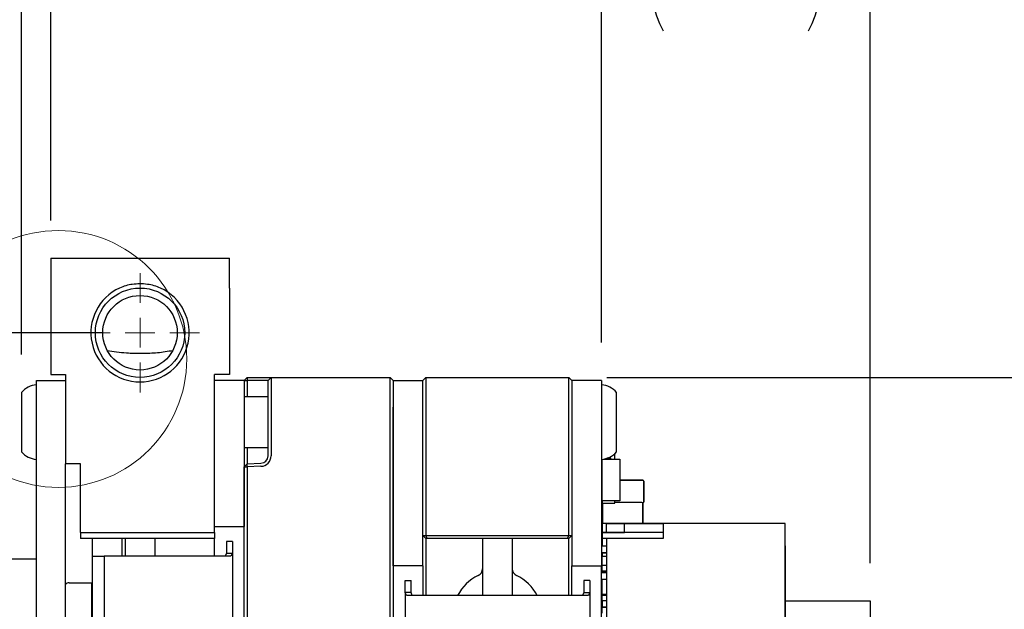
# Paper-space layout 'IX body' of a CAD drawing. Header units: millimetres. Extents: x 5 to 274, y 4 to 211.
# Tile 15 of 25: x 114 to 147, y 168 to 187. Entities that reach past the tile are written whole.
import ezdxf

# ---------------------------------------------------------------- set-up
doc = ezdxf.new("R2010")
doc.units = ezdxf.units.MM
doc.layers.add('DIMENSIONS', color=8, linetype='Continuous')
doc.styles.add('SLDTEXTSTYLE0', font='TXT', dxfattribs={"width": 0.75})
doc.dimstyles.new('SLDDIMSTYLE1', dxfattribs={"dimtxt": 2.645833, "dimasz": 3.302, "dimexe": 0, "dimexo": 0.0625, "dimgap": 0.661458, "dimtad": 0, "dimtih": 1, "dimtoh": 1, "dimdec": 1, "dimrnd": 1e-09, "dimzin": 12, "dimdsep": 46, "dimtxsty": 'SLDTEXTSTYLE0', "dimsah": 1, "dimcen": 0.09, "dimadec": 0, "dimazin": 3, "dimtfac": 1, "dimtdec": 1, "dimtofl": 0, "dimtmove": 0, "dimatfit": 3, "dimfxl": 1, "dimfrac": 2, "dimtolj": 1, "dimtzin": 12, "dimarcsym": 0})
doc.dimstyles.new('SLDDIMSTYLE13', dxfattribs={"dimtxt": 2.645833, "dimasz": 3.302, "dimexe": 0, "dimexo": 0.0625, "dimgap": 0.661458, "dimtad": 0, "dimtih": 1, "dimtoh": 1, "dimdec": 1, "dimrnd": 1e-09, "dimzin": 4, "dimdsep": 46, "dimtxsty": 'SLDTEXTSTYLE0', "dimsah": 1, "dimcen": 0.09, "dimadec": 0, "dimazin": 1, "dimtfac": 1, "dimtdec": 1, "dimtmove": 0, "dimatfit": 0, "dimfxl": 1, "dimfrac": 2, "dimtolj": 1, "dimtzin": 12, "dimarcsym": 0})
doc.dimstyles.new('SLDDIMSTYLE2', dxfattribs={"dimtxt": 2.645833, "dimasz": 3.302, "dimexe": 0, "dimexo": 0.0625, "dimgap": 0.661458, "dimtad": 0, "dimtih": 1, "dimtoh": 1, "dimdec": 0, "dimrnd": 1e-09, "dimzin": 12, "dimdsep": 46, "dimtxsty": 'SLDTEXTSTYLE0', "dimsah": 1, "dimcen": 0.09, "dimadec": 0, "dimazin": 3, "dimtfac": 1, "dimtdec": 0, "dimtofl": 0, "dimtmove": 0, "dimatfit": 3, "dimfxl": 1, "dimfrac": 2, "dimtolj": 1, "dimtzin": 12, "dimarcsym": 0})

# ---------------------------------------------------------------- blocks, each defined once
blk = doc.blocks.new('_D_40')
at = {"layer": 'DIMENSIONS'}
for p, q in [((116.779, 176.916), (97.385, 176.916)), ((100.56, 176.916), (100.56, 163.518)), ((100.56, 145.916), (100.56, 159.314)), ((116.779, 145.916), (97.385, 145.916))]:
    blk.add_line(p, q, dxfattribs=at)
for points in [[(100.56, 176.916), (100.052, 173.614), (101.068, 173.614)], [(100.56, 145.916), (101.068, 149.218), (100.052, 149.218)]]:
    blk.add_solid(points, dxfattribs=at)
at = {"layer": 'DIMENSIONS', "insert": (98.605, 162.725), "char_height": 2.6458, "attachment_point": 1, "style": 'SLDTEXTSTYLE0'}
blk.add_mtext('31', dxfattribs=at)
blk = doc.blocks.new('_D_41')
at = {"layer": 'DIMENSIONS'}
for p, q in [((115.049, 180.686), (115.049, 192.591)), ((133.549, 176.586), (133.549, 192.591)), ((115.049, 189.416), (120.879, 189.416)), ((133.549, 189.416), (127.719, 189.416))]:
    blk.add_line(p, q, dxfattribs=at)
for points in [[(115.049, 189.416), (118.351, 188.908), (118.351, 189.924)], [(133.549, 189.416), (130.247, 189.924), (130.247, 188.908)]]:
    blk.add_solid(points, dxfattribs=at)
at = {"layer": 'DIMENSIONS', "insert": (120.879, 190.725), "char_height": 2.6458, "attachment_point": 1, "style": 'SLDTEXTSTYLE0'}
blk.add_mtext('18.5', dxfattribs=at)
blk = doc.blocks.new('_D_42')
at = {"layer": 'DIMENSIONS'}
for p, q in [((133.719, 175.416), (160.092, 175.416)), ((156.917, 175.416), (156.917, 163.518)), ((156.917, 147.416), (156.917, 159.314)), ((133.719, 147.416), (160.092, 147.416))]:
    blk.add_line(p, q, dxfattribs=at)
for points in [[(156.917, 175.416), (156.409, 172.114), (157.425, 172.114)], [(156.917, 147.416), (157.425, 150.718), (156.409, 150.718)]]:
    blk.add_solid(points, dxfattribs=at)
at = {"layer": 'DIMENSIONS', "insert": (154.962, 162.725), "char_height": 2.6458, "attachment_point": 1, "style": 'SLDTEXTSTYLE0'}
blk.add_mtext('28', dxfattribs=at)
blk = doc.blocks.new('_D_43')
at = {"layer": 'DIMENSIONS'}
for p, q in [((114.07, 176.186), (114.07, 198.591)), ((142.564, 169.186), (142.564, 198.591)), ((114.07, 195.416), (124.897, 195.416)), ((142.564, 195.416), (131.737, 195.416))]:
    blk.add_line(p, q, dxfattribs=at)
for points in [[(114.07, 195.416), (117.372, 194.908), (117.372, 195.924)], [(142.564, 195.416), (139.262, 195.924), (139.262, 194.908)]]:
    blk.add_solid(points, dxfattribs=at)
at = {"layer": 'DIMENSIONS', "insert": (124.897, 196.725), "char_height": 2.6458, "attachment_point": 1, "style": 'SLDTEXTSTYLE0'}
blk.add_mtext('28.5', dxfattribs=at)
blk = doc.blocks.new('_D_44')
at = {"layer": 'DIMENSIONS'}
for p, q in [((133.549, 176.586), (133.549, 192.591)), ((142.564, 169.186), (142.564, 192.591)), ((133.549, 189.416), (129.549, 189.416)), ((142.564, 189.416), (146.564, 189.416))]:
    blk.add_line(p, q, dxfattribs=at)
for centre, start, end in [((139.818, 189.148), 153.4349, 206.5651), ((136.295, 189.148), 333.4349, 26.5651)]:
    blk.add_arc(centre, 4.7, start, end, dxfattribs=at)
for points in [[(133.549, 189.416), (130.247, 189.924), (130.247, 188.908)], [(142.564, 189.416), (145.866, 188.908), (145.866, 189.924)]]:
    blk.add_solid(points, dxfattribs=at)
at = {"layer": 'DIMENSIONS', "insert": (135.614, 190.457), "char_height": 2.6458, "attachment_point": 1, "style": 'SLDTEXTSTYLE0'}
blk.add_mtext('9.0', dxfattribs=at)
blk = doc.blocks.new('SW_CENTERMARKSYMBOL_27')
at = {"color": 0, "linetype": 'Continuous', "lineweight": 18}
for p, q in [((0, 1), (0, 2)), ((0, 0), (0, 0.5)), ((-1, 0), (-2, 0)), ((0, 0), (-0.5, 0)), ((0, 0), (0, -0.5)), ((0, 0), (0.5, 0)), ((1, 0), (2, 0)), ((0, -1), (0, -2))]:
    blk.add_line(p, q, dxfattribs=at)

psp = doc.layouts.new('IX body')

# ---------------------------------------------------------------- linework, layer by layer
at = {"color": 7, "linetype": 'Continuous', "lineweight": 25}
for p, q in [((115.0491738, 179.4163894), (121.0491738, 179.4163894)), ((115.0491738, 179.4163894), (115.0491738, 178.4163894)), ((121.0491738, 178.4163894), (121.0491738, 179.4163894)), ((115.0491738, 178.4163894), (115.0491738, 175.5163894)), ((121.0491738, 178.4163894), (121.0491738, 175.5163894)), ((114.5701738, 175.3163894), (115.5491738, 175.3163894)), ((114.5701738, 174.3163894), (114.5701738, 175.3163894)), ((115.0491738, 175.5163894), (115.5491738, 175.5163894)), ((115.5491738, 175.5163894), (115.5491738, 172.5163894)), ((121.0491738, 175.5163894), (120.5491738, 175.5163894)), ((120.5491738, 170.2163894), (120.5491738, 175.5163894)), ((121.5491738, 175.3163894), (120.5491738, 175.3163894)), ((121.6491738, 175.4163894), (121.5491738, 175.3163894)), ((121.5491738, 175.3163894), (121.6491129, 175.3163894)), ((121.5491738, 175.3163894), (121.5491738, 174.4163894)), ((121.6491738, 175.4163894), (121.6491129, 175.3163894)), ((121.6491129, 175.3163894), (121.6491129, 174.7663894)), ((122.1078987, 175.3163894), (121.6491129, 175.3163894)), ((121.6491738, 175.4163894), (122.1113886, 175.4163894)), ((122.3491738, 175.3163894), (122.1078987, 175.3163894)), ((122.1113886, 175.4163894), (122.4491738, 175.4163894)), ((122.3491738, 175.3163894), (122.4491738, 175.4163894)), ((122.3491738, 174.4163894), (122.3491738, 175.3163894)), ((122.4491738, 175.4163894), (122.4491738, 174.4163894)), ((122.4491738, 175.4163894), (126.4491738, 175.4163894)), ((126.4491738, 174.4163894), (126.4491738, 175.4163894)), ((126.5491738, 175.3163894), (126.4491738, 175.4163894)), ((126.5491738, 175.3163894), (126.5491738, 174.4163894)), ((126.5491738, 175.3163894), (127.5491738, 175.3163894)), ((127.5491738, 175.3163894), (127.6491738, 175.4163894)), ((127.5491738, 174.4163894), (127.5491738, 175.3163894)), ((127.6491738, 175.4163894), (127.6491738, 174.4163894)), ((127.6491738, 175.4163894), (132.4491738, 175.4163894)), ((132.4491738, 174.4163894), (132.4491738, 175.4163894)), ((132.4491738, 175.4163894), (132.5491738, 175.3163894)), ((132.5491738, 175.3163894), (132.5491738, 174.4163894)), ((133.5491738, 175.3163894), (132.5491738, 175.3163894)), ((133.5491738, 175.3163894), (133.5491738, 174.4163894)), ((114.0701738, 174.9163894), (114.0701738, 173.382032)), ((134.0491738, 174.3511129), (134.0491738, 174.9163894)), ((122.3491738, 174.7663894), (121.5491738, 174.7663894)), ((114.5701738, 148.5163894), (114.5701738, 174.3163894)), ((121.5491738, 174.4163894), (121.5491738, 170.4163894)), ((122.3491738, 172.7857482), (122.3491738, 174.4163894)), ((122.4491738, 174.4163894), (122.4491738, 172.7857482)), ((126.4491738, 148.4163894), (126.4491738, 174.4163894)), ((126.5491738, 174.4163894), (126.5491738, 148.4163894)), ((126.5491738, 169.0983894), (126.5491738, 174.4163894)), ((127.5491738, 170.1163894), (127.5491738, 174.4163894)), ((127.5491738, 169.0983894), (127.5491738, 174.4163894)), ((127.6491738, 174.4163894), (127.6491738, 170.1163894)), ((132.4491738, 170.1163894), (132.4491738, 174.4163894)), ((132.5491738, 174.4163894), (132.5491738, 170.1163894)), ((132.5491738, 174.4163894), (132.5491738, 169.0983894)), ((133.5491738, 174.4163894), (133.5491738, 169.0983894)), ((134.0491738, 172.9163894), (134.0491738, 174.3511129)), ((114.0701738, 173.382032), (114.0701738, 172.9163894)), ((121.5491738, 173.0663894), (122.3491738, 173.0663894)), ((121.6491129, 173.0663894), (121.6491129, 172.5198794)), ((133.5536632, 172.6667708), (133.5536632, 172.5563066)), ((133.5636635, 171.2763853), (133.5636635, 172.6677183)), ((133.6243024, 172.6763876), (134.1636623, 172.6763876)), ((133.8436632, 172.7063066), (133.7365901, 172.7063066)), ((133.7365902, 172.7063066), (133.8436632, 172.7063066)), ((133.8436632, 172.6963066), (133.8436632, 172.7063066)), ((133.8536632, 172.6763876), (133.8536632, 172.6963066)), ((133.9936627, 172.6763876), (133.9936627, 172.8600516)), ((134.1636623, 172.6763876), (134.1636623, 171.2763853)), ((115.5491738, 152.7163894), (115.5491738, 172.5163894)), ((116.0491738, 172.5163894), (115.5491738, 172.5163894)), ((116.0491738, 170.2163894), (116.0491738, 172.5163894)), ((121.5491738, 172.4127078), (121.6491129, 172.5198794)), ((121.5491738, 172.4127078), (121.6491738, 172.4198205)), ((121.5491738, 148.4163894), (121.5491738, 172.4127078)), ((121.6491129, 172.5198794), (122.1078987, 172.5359005)), ((121.6491738, 172.4198205), (121.6491129, 172.5198794)), ((122.1113886, 172.4359614), (121.6491738, 172.4198205)), ((121.6491738, 172.4198205), (121.6491738, 148.4163894)), ((133.5536632, 172.5563066), (133.5636632, 172.5563066)), ((133.5536632, 172.2563066), (133.5536632, 172.1163066)), ((133.5636632, 172.2563066), (133.5536632, 172.2563066)), ((133.5536632, 172.2563066), (133.5536632, 172.2563066)), ((133.5536632, 172.2563066), (133.5636632, 172.2563066)), ((133.5536632, 172.1054691), (133.5536632, 171.9654691)), ((133.5536632, 171.9654691), (133.5636632, 171.9654691)), ((134.9335035, 171.966226), (134.1636623, 171.966226)), ((134.1636623, 171.966226), (134.9335036, 171.966226)), ((134.9636635, 171.246386), (134.9636635, 171.936066)), ((134.9636636, 171.936066), (134.9636636, 171.246386)), ((133.5536632, 171.6654691), (133.5536632, 171.5254691)), ((133.5636632, 171.6654691), (133.5536632, 171.6654691)), ((133.5536632, 171.6654691), (133.5636632, 171.6654691)), ((133.5636635, 171.2763853), (133.5636635, 171.1963853)), ((134.1636623, 171.2763853), (133.5636635, 171.2763853)), ((133.9936627, 171.1963853), (133.9936627, 171.2763853)), ((133.5636635, 171.1963853), (133.9936627, 171.1963853)), ((133.5938235, 170.516226), (133.5938235, 171.1963853)), ((134.9033435, 171.216226), (133.9936627, 171.216226)), ((134.9078653, 171.216226), (134.9335035, 171.216226)), ((134.9335035, 170.5164943), (134.9335035, 171.216226)), ((134.9385035, 171.131456), (134.9335035, 171.131456)), ((134.9385035, 171.1018857), (134.9335035, 171.1018857)), ((134.9335035, 171.0857019), (134.9335035, 171.1018857)), ((134.9335035, 171.0630374), (134.9335035, 171.0857019)), ((134.9385035, 171.0630374), (134.9335035, 171.0630374)), ((134.9385035, 171.0313963), (134.9335035, 171.0313963)), ((134.9385035, 171.0197943), (134.9335035, 171.0197943)), ((134.9335035, 170.9771592), (134.9335035, 170.9845234)), ((134.9335036, 171.216226), (134.9335036, 171.131456)), ((134.9385035, 171.0857019), (134.9335035, 171.0857019)), ((134.9335035, 171.071961), (134.9335035, 171.0846727)), ((134.9335035, 171.006255), (134.9335035, 171.0548011)), ((134.9335035, 170.9660462), (134.9335035, 170.9716745)), ((134.9385035, 171.1018857), (134.9385035, 171.131456)), ((134.9385035, 171.131456), (134.9385035, 171.1015708)), ((134.9385035, 171.0857019), (134.9385035, 171.1018857)), ((134.9385035, 171.0630374), (134.9385035, 171.0857019)), ((134.9385035, 171.0313963), (134.9385035, 171.0630374)), ((134.9385035, 171.0548011), (134.9385035, 171.0313963)), ((134.9385035, 170.9077641), (134.9385035, 171.0197943)), ((134.9385035, 171.0197943), (134.9385035, 170.9898699)), ((134.9385035, 170.9771592), (134.9385035, 170.9845234)), ((134.9385035, 170.9845234), (134.9385035, 170.9268765)), ((134.9385035, 171.1015708), (134.9385035, 171.071961)), ((134.9385035, 171.071961), (134.9385035, 171.0846727)), ((134.9385035, 171.0846727), (134.9385035, 171.0404775)), ((134.9385035, 171.0197943), (134.9385035, 171.0548011)), ((134.9385035, 171.0404775), (134.9385035, 171.0197943)), ((134.9385035, 170.9898699), (134.9385035, 170.9130449)), ((134.9385035, 170.9325314), (134.9385035, 170.9771592)), ((134.9385035, 170.9660462), (134.9385035, 170.9716745)), ((134.9385035, 170.9716745), (134.9385035, 170.9270403)), ((134.9385035, 170.9186668), (134.9385035, 170.9660462)), ((134.9548299, 171.2250597), (134.9548299, 171.2250597)), ((134.9385035, 170.9077641), (134.9335035, 170.9077641)), ((134.9335035, 170.8811816), (134.9335035, 170.9077641)), ((134.9385035, 170.886371), (134.9335035, 170.886371)), ((134.9335035, 170.8583864), (134.9335035, 170.8623856)), ((134.9385035, 170.8586479), (134.9335035, 170.8586479)), ((134.9335035, 170.809539), (134.9335035, 170.8586479)), ((134.9385035, 170.8362531), (134.9335035, 170.8362531)), ((134.9385035, 170.8098274), (134.9335035, 170.8098274)), ((134.9335035, 170.7799292), (134.9335035, 170.8098274)), ((134.9335035, 170.7973124), (134.9385035, 170.7973124)), ((134.9335035, 170.7547031), (134.9335035, 170.7620806)), ((134.9335035, 170.7187441), (134.9385035, 170.7187441)), ((134.9335035, 170.7131292), (134.9335035, 170.7187441)), ((134.9335035, 170.7131292), (134.9385035, 170.7131292)), ((134.9335035, 170.6884469), (134.9385035, 170.6884469)), ((134.9335035, 170.6588239), (134.9385035, 170.6588239)), ((134.9335035, 170.6347051), (134.9335035, 170.6588239)), ((134.9335035, 170.9270403), (134.9335035, 170.9325314)), ((134.9335035, 170.9130449), (134.9335035, 170.9186668)), ((134.9335035, 170.7435901), (134.9335035, 170.7492184)), ((134.9335035, 170.7100823), (134.9385035, 170.7100823)), ((134.9335035, 170.7045912), (134.9335035, 170.7100823)), ((134.9335035, 170.7045912), (134.9385035, 170.7045912)), ((134.9335035, 170.6347051), (134.9385035, 170.6347051)), ((134.9335035, 170.6062332), (134.9385035, 170.6062332)), ((134.9335035, 170.6004624), (134.9335035, 170.6062332)), ((134.9385035, 170.9268765), (134.9385035, 170.9026724)), ((134.9385035, 170.8811816), (134.9385035, 170.9077641)), ((134.9385035, 170.8586479), (134.9385035, 170.886371)), ((134.9385035, 170.886371), (134.9385035, 170.8811816)), ((134.9385035, 170.8583864), (134.9385035, 170.8623856)), ((134.9385035, 170.8623856), (134.9385035, 170.8255389)), ((134.9385035, 170.809539), (134.9385035, 170.8586479)), ((134.9385035, 170.8098274), (134.9385035, 170.8362531)), ((134.9385035, 170.8362531), (134.9385035, 170.809539)), ((134.9385035, 170.7973124), (134.9385035, 170.8098274)), ((134.9385035, 170.7973124), (134.9385035, 170.7187441)), ((134.9385035, 170.7674009), (134.9385035, 170.7973124)), ((134.9385035, 170.7620806), (134.9385035, 170.7547031)), ((134.9385035, 170.7131292), (134.9385035, 170.7620806)), ((134.9385035, 170.7187441), (134.9385035, 170.7131292)), ((134.9385035, 170.6884469), (134.9385035, 170.6588239)), ((134.9385035, 170.6643212), (134.9385035, 170.6884469)), ((134.9385035, 170.6588239), (134.9385035, 170.6347051)), ((134.9385035, 170.9270403), (134.9385035, 170.9325314)), ((134.9385035, 170.9130449), (134.9385035, 170.9186668)), ((134.9385035, 170.9026724), (134.9385035, 170.8583864)), ((134.9385035, 170.8255389), (134.9385035, 170.7973124)), ((134.9385035, 170.6004624), (134.9385035, 170.7674009)), ((134.9385035, 170.7547031), (134.9385035, 170.7100823)), ((134.9385035, 170.7492184), (134.9385035, 170.7435901)), ((134.9385035, 170.7045912), (134.9385035, 170.7492184)), ((134.9385035, 170.7435901), (134.9385035, 170.6959357)), ((134.9385035, 170.7100823), (134.9385035, 170.7045912)), ((134.9385035, 170.6959357), (134.9385035, 170.6643212)), ((134.9385035, 170.6347051), (134.9385035, 170.6062332)), ((134.9385035, 170.6062332), (134.9385035, 170.6004624)), ((120.5491738, 170.4163894), (121.5491738, 170.4163894)), ((133.5636635, 170.486066), (133.5636635, 170.2164943)), ((133.5724972, 170.5073924), (133.5724972, 170.5073923)), ((133.6239835, 170.516226), (133.5938235, 170.516226)), ((133.713661, 170.516226), (133.6239835, 170.516226)), ((133.713661, 170.5164943), (134.313661, 170.5164943)), ((133.713661, 170.5164943), (133.7136611, 170.5164943)), ((133.713661, 170.2164943), (133.713661, 170.5164943)), ((137.4636611, 170.5164943), (133.7136611, 170.5164943)), ((134.313661, 170.5164943), (134.313661, 170.5164942)), ((134.313661, 170.5164942), (135.613661, 170.5164942)), ((134.313661, 170.2164942), (134.313661, 170.5164942)), ((134.9335036, 170.6004624), (134.9335036, 170.5164943)), ((134.9335035, 170.6004624), (134.9385035, 170.6004624)), ((135.6136609, 170.5164942), (135.6136609, 170.0164942)), ((139.7136609, 170.5164942), (135.6136609, 170.5164942)), ((135.613661, 170.5164942), (135.6136609, 170.5164942)), ((137.4636611, 170.5164943), (137.4636611, 170.5164943)), ((139.0636611, 170.5164943), (137.4636611, 170.5164943)), ((139.0636611, 170.5164943), (139.0636611, 170.5164943)), ((139.7136611, 170.5164943), (139.0636611, 170.5164943)), ((139.7136609, 170.5164942), (139.7136611, 170.5164943)), ((139.7136609, 160.5164942), (139.7136609, 170.5164942)), ((139.7136611, 170.0164943), (139.7136611, 170.5164943)), ((116.0491738, 170.2163894), (120.5491738, 170.2163894)), ((116.0491738, 170.2163894), (116.0491738, 170.0163894)), ((120.5491738, 170.0163894), (116.0491738, 170.0163894)), ((116.4491738, 169.4163894), (116.4491738, 170.0163894)), ((117.4491738, 169.4163894), (117.4491738, 170.0163894)), ((117.5491738, 170.0163894), (117.5491738, 169.4163894)), ((118.5491738, 170.0163894), (118.5491738, 169.4163894)), ((120.5491738, 170.2163894), (120.5491738, 170.0163894)), ((120.5491738, 169.9163894), (120.5491738, 170.0163894)), ((127.5491738, 170.1163894), (127.6491738, 170.1163894)), ((127.6491738, 170.0163894), (127.5491738, 170.1163894)), ((127.6491738, 170.1163894), (132.4491738, 170.1163894)), ((127.6905952, 170.0163894), (127.6491738, 170.1163894)), ((127.6905952, 170.0163894), (127.6491738, 170.0163894)), ((127.6500542, 170.0163894), (127.6500542, 168.0983894)), ((132.4077525, 170.0163894), (127.6905952, 170.0163894)), ((129.5491738, 170.0163894), (129.5491738, 168.0983894)), ((130.5491738, 170.0163894), (130.5491738, 168.0983894)), ((132.4077525, 170.0163894), (132.4491738, 170.1163894)), ((132.4491738, 170.0163894), (132.4077525, 170.0163894)), ((132.4482935, 168.0983894), (132.4482935, 170.0163894)), ((132.4491738, 170.1163894), (132.5491738, 170.1163894)), ((132.4491738, 170.0163894), (132.5491738, 170.1163894)), ((133.5636609, 170.2164942), (133.563661, 170.2164943)), ((135.6136609, 170.2164942), (133.5636609, 170.2164942)), ((133.5636609, 170.2164942), (133.5636609, 170.0164942)), ((133.7136609, 170.0164942), (133.5636609, 170.0164942)), ((133.563661, 170.2164943), (134.313661, 170.2164943)), ((133.5636635, 170.0164942), (133.5636635, 169.796386)), ((133.7136609, 170.0164942), (133.7136609, 161.0164942)), ((135.6136609, 170.0164942), (133.7136609, 170.0164942)), ((135.613661, 170.2164942), (134.313661, 170.2164942)), ((139.7136611, 170.0164943), (139.7136611, 170.0164943)), ((139.7136611, 161.0164943), (139.7136611, 170.0164943)), ((120.5491738, 169.4163894), (120.5491738, 169.9163894)), ((121.1491738, 169.9163894), (120.9491738, 169.9163894)), ((120.9491738, 169.9163894), (120.9491738, 169.5185626)), ((121.1491738, 169.9163894), (121.1491738, 169.5185626)), ((133.5938235, 169.766226), (133.7136609, 169.766226)), ((139.713661, 169.7664942), (139.7136611, 169.7664943)), ((139.713661, 167.7414942), (139.713661, 169.7664942)), ((139.7136611, 169.7664943), (139.7136611, 161.2664943)), ((114.5701738, 169.3163894), (111.5596738, 169.3163894)), ((116.4491738, 169.4163894), (116.8491738, 169.4163894)), ((116.4491738, 153.4163894), (116.4491738, 169.4163894)), ((116.8491738, 169.4163894), (116.8491738, 153.4163894)), ((118.0491738, 169.4163894), (116.8491738, 169.4163894)), ((118.9991738, 169.4163894), (118.0491738, 169.4163894)), ((119.9491738, 169.4163894), (118.9991738, 169.4163894)), ((121.1039726, 169.4163894), (119.9491738, 169.4163894)), ((120.9491738, 169.5185626), (120.9115062, 169.4163894)), ((120.9491738, 169.5185626), (121.1491738, 169.5185626)), ((121.1491738, 169.5185626), (121.1039726, 169.4163894)), ((121.1491738, 169.5185626), (121.1491738, 153.3142162)), ((133.5536629, 169.3962722), (133.5536629, 168.9162722)), ((133.5636629, 169.3962722), (133.5536629, 169.3962722)), ((133.5636629, 169.4062722), (133.5636629, 169.3962722)), ((133.7136609, 169.4062722), (133.5636629, 169.4062722)), ((133.7136609, 169.4062722), (133.5636629, 169.4062722)), ((133.5636635, 169.5338877), (133.7136609, 169.5338877)), ((133.5636635, 169.5338877), (133.5636635, 169.5338876)), ((133.5636635, 169.5338876), (133.5636635, 169.4062724)), ((133.7136609, 169.5338876), (133.5636635, 169.5338876)), ((127.5491738, 169.0983894), (126.5491738, 169.0983894)), ((127.5491738, 169.0983894), (127.5491738, 168.5983894)), ((132.5491738, 169.0983894), (133.5491738, 169.0983894)), ((132.5491738, 168.5983894), (132.5491738, 169.0983894)), ((133.5491738, 168.5983894), (133.5491738, 169.0983894)), ((133.5636611, 169.1164943), (133.5636612, 169.1164944)), ((133.5636611, 168.9164943), (133.5636611, 169.1164943)), ((133.5636611, 169.1164943), (133.7136611, 169.1164943)), ((133.5636612, 169.1164944), (133.7136609, 169.1164944)), ((133.5636629, 168.9162722), (133.5536629, 168.9162722)), ((133.5536629, 168.6262737), (133.5536629, 168.1462737)), ((133.5636629, 168.6262737), (133.5536629, 168.6262737)), ((133.7136611, 168.9164943), (133.5636611, 168.9164943)), ((133.5636629, 168.9162722), (133.5636629, 168.9062722)), ((133.7136609, 168.9062722), (133.5636629, 168.9062722)), ((133.5636629, 168.6362737), (133.5636629, 168.6262737)), ((133.7136609, 168.6362737), (133.5636629, 168.6362737)), ((133.7136609, 168.6362737), (133.5636629, 168.6362737)), ((133.5636635, 168.9062723), (133.5636635, 168.8588876)), ((133.7136609, 168.8588876), (133.5636635, 168.8588876)), ((115.6691689, 168.5291008), (116.4191689, 168.5291008)), ((116.4191689, 168.5291008), (116.4191689, 167.2941008)), ((126.9491738, 168.2005626), (126.9491738, 168.5983894)), ((126.9491738, 168.5983894), (127.1491738, 168.5983894)), ((127.1491738, 168.2005626), (127.1491738, 168.5983894)), ((127.5491738, 168.5983894), (127.5491738, 168.0983894)), ((132.5491738, 168.0983894), (132.5491738, 168.5983894)), ((133.1491738, 168.5983894), (132.9491738, 168.5983894)), ((132.9491738, 168.5983894), (132.9491738, 168.2005626)), ((133.1491738, 168.5983894), (133.1491738, 168.2005626)), ((133.5491738, 162.3413894), (133.5491738, 168.5983894)), ((126.9491738, 168.2005626), (126.9491738, 162.7362162)), ((126.994375, 168.0983894), (126.9491738, 168.2005626)), ((127.1491738, 168.2005626), (126.9491738, 168.2005626)), ((128.1491738, 168.0983894), (126.994375, 168.0983894)), ((127.1868415, 168.0983894), (127.1491738, 168.2005626)), ((131.9491738, 168.0983894), (128.1491738, 168.0983894)), ((133.1039726, 168.0983894), (131.9491738, 168.0983894)), ((132.9491738, 168.2005626), (132.9115062, 168.0983894)), ((132.9491738, 168.2005626), (133.1491738, 168.2005626)), ((133.1491738, 168.2005626), (133.1039726, 168.0983894)), ((133.1491738, 168.2005626), (133.1491738, 162.7362162)), ((133.5636629, 168.1462737), (133.5536629, 168.1462737)), ((133.5636611, 168.1164943), (133.5636612, 168.1164944)), ((133.5636611, 167.9164943), (133.5636611, 168.1164943)), ((133.5636611, 168.1164943), (133.7136611, 168.1164943)), ((133.5636612, 168.1164944), (133.7136609, 168.1164944)), ((133.5636629, 168.1462737), (133.5636629, 168.1362737)), ((133.7136609, 168.1362737), (133.5636629, 168.1362737)), ((133.5636635, 168.1362738), (133.5636635, 168.1164944)), ((133.5536629, 167.6963097), (133.5536629, 167.5063097)), ((133.7136611, 167.9164943), (133.5636611, 167.9164943)), ((133.5636629, 167.7063097), (133.5636629, 167.6963097)), ((133.7136609, 167.7063097), (133.5636629, 167.7063097)), ((133.5636629, 167.7063097), (133.7136609, 167.7063097)), ((133.5636635, 167.9164943), (133.5636635, 167.7063097)), ((139.713661, 167.9163899), (142.5636633, 167.9163899)), ((139.713661, 167.7414942), (139.713661, 167.7414942)), ((139.713661, 163.2914942), (139.713661, 167.7414942)), ((142.5636633, 167.9163899), (142.5636633, 159.0412997))]:
    psp.add_line(p, q, dxfattribs=at)
at = {"color": 7, "linetype": 'Continuous', "lineweight": 18}
psp.add_circle((115.3086154, 176.0377271), 4.3081511, dxfattribs=at)
at = {"color": 7, "linetype": 'Continuous', "lineweight": 25}
for radius in [1.5, 1.25]:
    psp.add_circle((118.0491738, 176.9163894), radius, dxfattribs=at)
for centre, radius, start, end in [((118.0491738, 176.9163894), 1.65, 114.61997733, 65.38002267), ((114.6314213, 174.4188944), 0.75, 94.68417983, 138.44592252), ((133.4879263, 174.4188944), 0.75, 41.55407748, 85.31582017), ((114.6314213, 173.4138844), 0.75, 221.55407748, 265.31582017), ((122.0991738, 172.7857482), 0.25, 272, 0), ((122.0991738, 172.7857482), 0.35, 272, 0), ((133.4879263, 173.4138844), 0.75, 274.68417983, 318.44592252), ((133.8436632, 172.6963066), 0.01, 0, 90), ((133.8436632, 172.6963066), 0.01, 0, 90), ((133.5636632, 172.1163066), 0.01, 180, 270), ((133.5636632, 172.1054691), 0.01, 147.14580283, 180), ((133.5636632, 172.1054691), 0.01, 147.1672745, 180), ((134.9335035, 171.936066), 0.03016, 0.0000025, 90), ((134.9335036, 171.936066), 0.03016, 0.0000025, 90), ((133.5636632, 171.5254691), 0.01, 180, 270), ((134.9335035, 171.246386), 0.03016, 270, 0.0000025), ((134.9335036, 171.246386), 0.03016, 315, 0.0000025), ((133.5938235, 170.486066), 0.03016, 90, 179.9999975), ((133.5938236, 170.486066), 0.03016, 90, 135), ((133.5938235, 169.796386), 0.03016, 179.9999975, 270), ((133.5636629, 169.3962722), 0.01, 90, 180), ((133.5636629, 169.3962722), 0.01, 90, 180), ((129.2991738, 168.9975283), 0.25, 295.37693353, 0), ((130.7991738, 168.9975283), 0.25, 180, 244.62306647), ((130.0491738, 167.4163894), 1.5, 115.37693353, 152.95651097), ((130.0491738, 167.4163894), 1.5, 27.04348903, 64.62306647), ((133.5636629, 168.9162722), 0.01, 180, 270), ((133.5636629, 168.6262737), 0.01, 90, 180), ((133.5636629, 168.6262737), 0.01, 90, 180), ((115.6691689, 168.3791008), 0.15, 89.9999975, 143.12698408), ((133.5636629, 168.1462737), 0.01, 180, 270), ((133.5636629, 167.6963097), 0.01, 90, 180), ((133.5636629, 167.6963097), 0.01, 90, 180)]:
    psp.add_arc(centre, radius, start, end, dxfattribs=at)
for points, knots in [([(118.7365602, 178.4163894), (118.6664946, 178.4442929), (118.5247414, 178.5007458), (118.2078401, 178.5619874), (117.8839339, 178.5611916), (117.5705388, 178.4995646), (117.4318237, 178.4442948), (117.3617875, 178.4163894)], [0, 0, 0, 0, 0.15999381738, 0.32369148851, 0.6832266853, 0.84006362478, 1, 1, 1, 1]), ([(116.9476425, 176.3255182), (117.0525875, 176.3063962), (117.2623804, 176.2681698), (117.5644105, 176.2419027), (117.8507979, 176.2299795), (118.1183426, 176.2281177), (118.3824433, 176.2345264), (118.7313878, 176.2545597), (118.9813247, 176.296855), (119.1507051, 176.3255182)], [0, 0, 0, 0, 0.1503029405, 0.3004667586, 0.4151542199, 0.529489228, 0.6439083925, 0.7586792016, 1, 1, 1, 1])]:
    psp.add_open_spline(points, degree=3, knots=knots, dxfattribs=at)

# ---------------------------------------------------------------- block references
at = {"color": 7, "linetype": 'Continuous', "lineweight": 0}
psp.add_blockref('SW_CENTERMARKSYMBOL_27', (118.0491738, 176.9163894), dxfattribs=at)

# ---------------------------------------------------------------- dimensions: what is measured, and where the dimension line sits
at = {"layer": 'DIMENSIONS'}
for base, p1, p2, picture, middle in [((142.5636633, 195.4163894), (114.0701738, 174.9163894), (142.5636633, 167.9163899), '_D_43', (128.3169186, 195.4163894)), ((133.5491738, 189.4163894), (115.0491738, 179.4163894), (133.5491738, 175.3163894), '_D_41', (124.2991738, 189.4163894))]:
    dim = psp.add_linear_dim(base=base, p1=p1, p2=p2, dimstyle='SLDDIMSTYLE1', dxfattribs=at)
    dim.commit()
    dim.dimension.update_dxf_attribs({"geometry": picture, "text_midpoint": middle, "dimtype": 160})
dim = psp.add_linear_dim(base=(142.5636642, 189.4163864), p1=(133.5491738, 175.3163894), p2=(142.5636633, 167.9163899), angle=359.9999975, text='(<>)', dimstyle='SLDDIMSTYLE13', dxfattribs=at)
dim.commit()
dim.dimension.update_dxf_attribs({"geometry": '_D_44', "text_midpoint": (138.0564193, 189.4163866), "dimtype": 160})
for base, p1, p2, picture, middle in [((100.5596738, 145.9163894), (118.0491738, 176.9163894), (118.0491738, 145.9163894), '_D_40', (100.5596738, 161.4163894)), ((156.9170578, 147.4163894), (132.4491738, 175.4163894), (132.4491738, 147.4163894), '_D_42', (156.9170578, 161.4163894))]:
    dim = psp.add_linear_dim(base=base, p1=p1, p2=p2, angle=90, dimstyle='SLDDIMSTYLE2', dxfattribs=at)
    dim.commit()
    dim.dimension.update_dxf_attribs({"geometry": picture, "text_midpoint": middle, "dimtype": 160})

doc.saveas('drawing.dxf')
